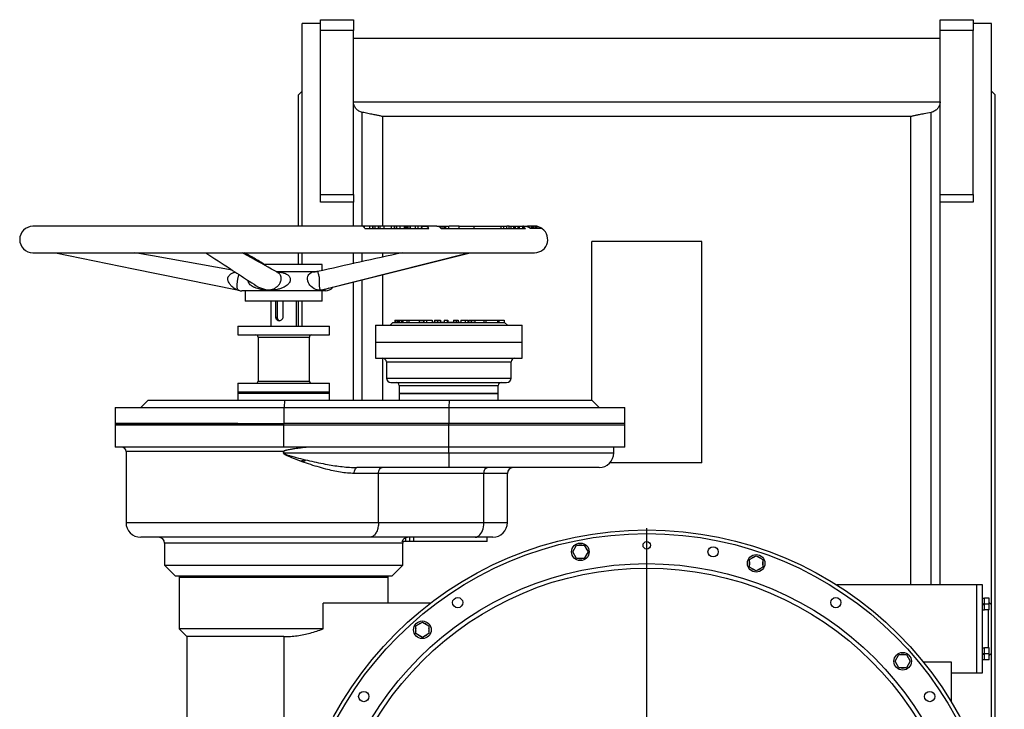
# Model space of a CAD drawing. Extents: x 2274 to 8685, y 2007 to 6523.
# Tile 12 of 12: x 7342 to 8685, y 5582 to 6523. Entities that reach past the tile are written whole.
import ezdxf

# ---------------------------------------------------------------- set-up
doc = ezdxf.new("R2010")
doc.units = 0
doc.header["$LTSCALE"] = 20
doc.layers.get('0').update_dxf_attribs({"linetype": 'CONTINUOUS'})
doc.layers.add('0_18', color=7, linetype='CONTINUOUS')

# ---------------------------------------------------------------- blocks, each defined once
blk = doc.blocks.new('SW_CENTERMARKSYMBOL_1')
at = {"layer": '0_18', "color": 0}
for p, q in [((0, 5), (0, 487.5)), ((-5, 0), (-487.5, 0)), ((0, 0), (-2.5, 0)), ((0, 0), (0, 2.5)), ((0, 0), (0, -2.5)), ((0, 0), (2.5, 0)), ((5, 0), (487.5, 0)), ((0, -5), (0, -487.5))]:
    blk.add_line(p, q, dxfattribs=at)

msp = doc.modelspace()

# ---------------------------------------------------------------- linework, layer by layer
at = {"color": 7, "linetype": 'CONTINUOUS'}
for p, q in [((7752.1, 6517.8), (7727.1, 6517.8)), ((7727.1, 6241.1), (7727.1, 6517.8)), ((7752.1, 6522.8), (7797.1, 6522.8)), ((7752.1, 6508), (7752.1, 6522.8)), ((7797.1, 6522.8), (7797.1, 6508)), ((8597.1, 6522.8), (8642.1, 6522.8)), ((8597.1, 6508), (8597.1, 6522.8)), ((8642.1, 6522.8), (8642.1, 6508)), ((8667.1, 6517.8), (8642.1, 6517.8)), ((8667.1, 5725.1), (8667.1, 6517.8)), ((7797.1, 6508), (7752.1, 6508)), ((7752.1, 6284.5), (7752.1, 6508)), ((7797.1, 6284.5), (7797.1, 6508)), ((7797.1, 6497.8), (8597.1, 6497.8)), ((8642.1, 6508), (8597.1, 6508)), ((8597.1, 6284.5), (8597.1, 6508)), ((8642.1, 6284.5), (8642.1, 6508)), ((7727.1, 6425.3), (7722.1, 6420.3)), ((7722.1, 6241.1), (7722.1, 6420.3)), ((8672.1, 6420.3), (8667.1, 6425.3)), ((8672.1, 5440.1), (8672.1, 6420.3)), ((7797.1, 6410.7), (8597.1, 6410.7)), ((7837.1, 6241.1), (7837.1, 6390.7)), ((8557.1, 6390.7), (7837.1, 6390.7)), ((8557.1, 5752.1), (8557.1, 6390.7)), ((7752.1, 6284.5), (7797.1, 6284.5)), ((7752.1, 6273.9), (7752.1, 6284.5)), ((7797.1, 6284.5), (7797.1, 6273.9)), ((8597.1, 6284.5), (8642.1, 6284.5)), ((8597.1, 6273.9), (8597.1, 6284.5)), ((8642.1, 6284.5), (8642.1, 6273.9)), ((7797.1, 6273.9), (7752.1, 6273.9)), ((7797.1, 6241.1), (7797.1, 6273.9)), ((8642.1, 6273.9), (8597.1, 6273.9)), ((8597.1, 5752.1), (8597.1, 6273.9)), ((7809.5, 6241.1), (7360.1, 6241.1)), ((7809.9, 6241.1), (7809.5, 6241.1)), ((7809.5, 6241.1), (7809.5, 6241.1)), ((7809.9, 6241.1), (7809.9, 6241)), ((7811.4, 6241.1), (7809.9, 6241.1)), ((7811.4, 6241.1), (7811.4, 6240)), ((7811.8, 6241.1), (7811.4, 6241.1)), ((7811.8, 6241.1), (7811.8, 6239.4)), ((7819.3, 6241.1), (7811.8, 6241.1)), ((7812.6, 6238.1), (7900.2, 6238.1)), ((7823.1, 6241.1), (7819.3, 6241.1)), ((7819.3, 6241.1), (7819.3, 6238.1)), ((7823.4, 6241.1), (7823.4, 6238.1)), ((7823.6, 6238.1), (7823.6, 6241.1)), ((7827, 6238.1), (7827, 6241.1)), ((7831.2, 6238.1), (7831.2, 6241.1)), ((7833.4, 6238.1), (7833.4, 6241.1)), ((7838.2, 6241.1), (7833.8, 6241.1)), ((7838.5, 6241.1), (7838.5, 6238.1)), ((7839.2, 6238.1), (7839.2, 6241.1)), ((7849.1, 6238.1), (7849.1, 6241.1)), ((7853.2, 6238.1), (7853.2, 6241.1)), ((7855.7, 6241.1), (7853.6, 6241.1)), ((7855.7, 6238.1), (7855.7, 6241.1)), ((7856.3, 6241.1), (7855.7, 6241.1)), ((7856.3, 6238.1), (7856.3, 6241.1)), ((7861, 6241.1), (7856.3, 6241.1)), ((7861, 6238.1), (7861, 6241.1)), ((7866.9, 6241.1), (7861, 6241.1)), ((7868.1, 6241.1), (7866.9, 6241.1)), ((7866.9, 6238.1), (7866.9, 6241.1)), ((7870.2, 6241.1), (7868.1, 6241.1)), ((7868.1, 6238.1), (7868.1, 6241.1)), ((7870.2, 6238.1), (7870.2, 6241.1)), ((7871.6, 6241.1), (7870.2, 6241.1)), ((7871.6, 6238.1), (7871.6, 6241.1)), ((7874.5, 6238.1), (7874.5, 6241.1)), ((7874.9, 6238.1), (7874.9, 6241.1)), ((7881.6, 6238.1), (7881.6, 6241.1)), ((7885.3, 6238.1), (7885.3, 6241.1)), ((7894.6, 6241.1), (7885.7, 6241.1)), ((7910.8, 6241.1), (7894.6, 6241.1)), ((7911.1, 6241.1), (7911.1, 6241.1)), ((7911.1, 6241.1), (7913.1, 6241.1)), ((7913.1, 6240.7), (7913.1, 6241.1)), ((7913.1, 6241.1), (7913.3, 6241.1)), ((7913.3, 6240.6), (7913.3, 6241.1)), ((7913.3, 6241.1), (7914.6, 6241.1)), ((7914.6, 6240), (7914.6, 6241.1)), ((7914.6, 6241.1), (7916.7, 6241.1)), ((7916.7, 6238.3), (7916.7, 6241.1)), ((7916.7, 6241.1), (7916.8, 6241.1)), ((7916.8, 6238.2), (7916.8, 6241.1)), ((7916.8, 6241.1), (7919.7, 6241.1)), ((7916.9, 6238.1), (8032, 6238.1)), ((7919.7, 6238.1), (7919.7, 6241.1)), ((7919.7, 6241.1), (7921.9, 6241.1)), ((7921.9, 6238.1), (7921.9, 6241.1)), ((7921.9, 6241.1), (7922.6, 6241.1)), ((7922.8, 6241.1), (7922.8, 6238.1)), ((7927.3, 6238.1), (7927.3, 6241.1)), ((7941.2, 6241.1), (7927.7, 6241.1)), ((7941.2, 6241.1), (7962, 6241.1)), ((7941.2, 6238.1), (7941.2, 6241.1)), ((7962, 6238.1), (7962, 6241.1)), ((7962, 6241.1), (7998.8, 6241.1)), ((7998.8, 6238.1), (7998.8, 6241.1)), ((7998.8, 6241.1), (8002.3, 6241.1)), ((8002.3, 6238.1), (8002.3, 6241.1)), ((8002.3, 6241.1), (8006.5, 6241.1)), ((8009.5, 6241.1), (8006.5, 6241.1)), ((8006.5, 6238.1), (8006.5, 6241.1)), ((8009.7, 6238.1), (8009.7, 6241.1)), ((8012.3, 6238.1), (8012.3, 6241.1)), ((8012.3, 6241.1), (8015.9, 6241.1)), ((8015.9, 6238.1), (8015.9, 6241.1)), ((8015.9, 6241.1), (8017.9, 6241.1)), ((8017.9, 6238.1), (8017.9, 6241.1)), ((8017.9, 6241.1), (8018.2, 6241.1)), ((8018.2, 6238.1), (8018.2, 6241.1)), ((8018.2, 6241.1), (8021.9, 6241.1)), ((8021.9, 6238.1), (8021.9, 6241.1)), ((8021.9, 6241.1), (8023.8, 6241.1)), ((8023.8, 6238.1), (8023.8, 6241.1)), ((8023.8, 6241.1), (8028.3, 6241.1)), ((8029.1, 6241.1), (8028.3, 6241.1)), ((8028.3, 6238.1), (8028.3, 6241.1)), ((8029.1, 6241.1), (8034.6, 6241.1)), ((8034.6, 6240.1), (8034.6, 6241.1)), ((8035.7, 6241.1), (8034.6, 6241.1)), ((8035.7, 6239.7), (8035.7, 6241.1)), ((8036.9, 6241.1), (8035.7, 6241.1)), ((8036.9, 6239.1), (8036.9, 6241.1)), ((8040, 6241.1), (8036.9, 6241.1)), ((8054, 6238.1), (8038.6, 6238.1)), ((8040, 6238.1), (8040, 6241.1)), ((8041.3, 6241.1), (8040, 6241.1)), ((8041.3, 6238.1), (8041.3, 6241.1)), ((8042.8, 6241.1), (8041.3, 6241.1)), ((8042.8, 6238.1), (8042.8, 6241.1)), ((8045, 6238.1), (8045, 6241.1)), ((8045.6, 6238.1), (8045.6, 6241.1)), ((8046, 6241.1), (8045.6, 6241.1)), ((8046, 6238.1), (8046, 6241.1)), ((8047.9, 6238.1), (8047.9, 6241.1)), ((8047.9, 6238.1), (8047.9, 6241.1)), ((8122.1, 6004.1), (8122.1, 6220.3)), ((8272.1, 6220.3), (8122.1, 6220.3)), ((8272.1, 5918.5), (8272.1, 6220.3)), ((7360.1, 6205.1), (8044.1, 6205.1)), ((7722.1, 6189.1), (7722.1, 6205.1)), ((7727.1, 6189.1), (7727.1, 6205.1)), ((7797.1, 6190.1), (7797.1, 6205.1)), ((7837.1, 6198.9), (7837.1, 6205.1)), ((7754.6, 6189.1), (7674.3, 6189.1)), ((7754.6, 6180.9), (7754.6, 6189.1)), ((7745.1, 6179.1), (7692.1, 6179.1)), ((7797.1, 6004.1), (7797.1, 6165)), ((7837.1, 6106.1), (7837.1, 6175.2)), ((7640.8, 6153.8), (7640.8, 6153.8)), ((7668.3, 6153.1), (7645.1, 6153.1)), ((7649.6, 6153.1), (7649.6, 6139.1)), ((7759.1, 6153.1), (7668.3, 6153.1)), ((7754.6, 6139.1), (7754.6, 6153.1)), ((7671, 6139.1), (7649.6, 6139.1)), ((7754.6, 6139.1), (7671, 6139.1)), ((7684.6, 6139.1), (7684.6, 6105.1)), ((7691.5, 6117.1), (7691.5, 6139.1)), ((7693, 6139.1), (7693, 6117.1)), ((7700.8, 6139.1), (7700.8, 6117.1)), ((7719.6, 6105.1), (7719.6, 6139.1)), ((7722.1, 6105.1), (7722.1, 6139.1)), ((7727.1, 6105.1), (7727.1, 6139.1)), ((7691.5, 6117.1), (7693, 6117.1)), ((7851.1, 6110.1), (7847.1, 6106.1)), ((7851.1, 6110.1), (7870.2, 6110.1)), ((7853.7, 6113.1), (7853.7, 6110.1)), ((7853.7, 6113.1), (7854.7, 6113.1)), ((7854.9, 6113.1), (7854.9, 6110.1)), ((7854.9, 6113.1), (7855.1, 6113.1)), ((7855.1, 6113.1), (7855.1, 6110.1)), ((7857.8, 6110.1), (7857.8, 6113.1)), ((7858, 6113.1), (7858, 6110.1)), ((7858, 6113.1), (7859.3, 6113.1)), ((7859.3, 6113.1), (7859.3, 6110.1)), ((7859.3, 6113.1), (7859.7, 6113.1)), ((7859.7, 6113.1), (7859.7, 6110.1)), ((7862.1, 6113.1), (7862.1, 6110.1)), ((7862.1, 6113.1), (7863, 6113.1)), ((7863, 6113.1), (7863, 6110.1)), ((7863, 6113.1), (7864.5, 6113.1)), ((7864.5, 6113.1), (7864.5, 6110.1)), ((7864.5, 6113.1), (7870.2, 6113.1)), ((7870.2, 6113.1), (7870.2, 6110.1)), ((7870.2, 6113.1), (7872.9, 6113.1)), ((7870.2, 6110.1), (7872.9, 6110.1)), ((7872.9, 6113.1), (7872.9, 6110.1)), ((7872.9, 6113.1), (7886.8, 6113.1)), ((7872.9, 6110.1), (7893.1, 6110.1)), ((7886.8, 6113.1), (7886.8, 6110.1)), ((7886.8, 6113.1), (7892.6, 6113.1)), ((7886.8, 6110.6), (7893.1, 6110.6)), ((7892.6, 6113.1), (7892.6, 6110.6)), ((7892.6, 6113.1), (7893.1, 6113.1)), ((7893.1, 6113.1), (7893.1, 6110.1)), ((7893.1, 6113.1), (7896.7, 6113.1)), ((7893.1, 6110.1), (7896.7, 6110.1)), ((7896.7, 6113.1), (7896.7, 6110.1)), ((7896.7, 6113.1), (7904.7, 6113.1)), ((7896.7, 6110.1), (7920.8, 6110.1)), ((7904.7, 6113.1), (7904.7, 6110.1)), ((7904.7, 6110.6), (7920.8, 6110.6)), ((7907.5, 6113.1), (7907.5, 6110.6)), ((7907.5, 6113.1), (7911.9, 6113.1)), ((7911.9, 6113.1), (7911.9, 6110.6)), ((7911.9, 6113.1), (7915.8, 6113.1)), ((7915.8, 6113.1), (7915.8, 6110.6)), ((7920.8, 6113.1), (7920.8, 6110.1)), ((7920.8, 6113.1), (7924.8, 6113.1)), ((7920.8, 6110.1), (7924.8, 6110.1)), ((7924.8, 6113.1), (7924.8, 6110.1)), ((7924.8, 6113.1), (7925.9, 6113.1)), ((7924.8, 6110.1), (7949.4, 6110.1)), ((7925.9, 6113.1), (7925.9, 6110.1)), ((7925.9, 6110.6), (7943.4, 6110.6)), ((7933.5, 6113.1), (7933.5, 6110.6)), ((7933.5, 6113.1), (7937.4, 6113.1)), ((7937.4, 6113.1), (7937.4, 6110.6)), ((7937.4, 6113.1), (7940.2, 6113.1)), ((7940.2, 6113.1), (7940.2, 6110.6)), ((7943.4, 6113.1), (7943.4, 6110.1)), ((7943.4, 6113.1), (7949.4, 6113.1)), ((7949.4, 6113.1), (7949.4, 6110.1)), ((7949.4, 6113.1), (7953.2, 6113.1)), ((7949.4, 6110.1), (7953.2, 6110.1)), ((7953.2, 6113.1), (7953.2, 6110.1)), ((7953.2, 6110.6), (7962.6, 6110.6)), ((7953.2, 6110.1), (7974.9, 6110.1)), ((7954.1, 6113.1), (7954.1, 6110.6)), ((7954.1, 6113.1), (7957.6, 6113.1)), ((7957.6, 6113.1), (7957.6, 6110.6)), ((7957.6, 6113.1), (7962.6, 6113.1)), ((7962.6, 6113.1), (7962.6, 6110.1)), ((7962.6, 6113.1), (7974.9, 6113.1)), ((7974.9, 6113.1), (7974.9, 6110.1)), ((7974.9, 6113.1), (7977.9, 6113.1)), ((7974.9, 6110.1), (7977.9, 6110.1)), ((7977.9, 6113.1), (7977.9, 6110.1)), ((7977.9, 6113.1), (7993.5, 6113.1)), ((7977.9, 6110.1), (7993.5, 6110.1)), ((7993.5, 6113.1), (7993.5, 6110.1)), ((7993.5, 6113.1), (7995.3, 6113.1)), ((7993.5, 6110.1), (7995.3, 6110.1)), ((7995.3, 6113.1), (7995.3, 6110.1)), ((7995.3, 6113.1), (8002.5, 6113.1)), ((7995.3, 6110.1), (8002.5, 6110.1)), ((8002.5, 6113.1), (8002.5, 6110.1)), ((8002.5, 6113.1), (8002.9, 6113.1)), ((8002.5, 6110.1), (8002.9, 6110.1)), ((8002.9, 6113.1), (8002.9, 6110.1)), ((8002.9, 6110.1), (8003.1, 6110.1)), ((8007.1, 6106.1), (8003.1, 6110.1)), ((7639.6, 6105.1), (7639.6, 6093.1)), ((7639.6, 6105.1), (7764.6, 6105.1)), ((7764.6, 6093.1), (7764.6, 6105.1)), ((7827.1, 6106.1), (7827.1, 6083.1)), ((7827.1, 6106.1), (8027.1, 6106.1)), ((8027.1, 6083.1), (8027.1, 6106.1)), ((7639.6, 6093.1), (7764.6, 6093.1)), ((7667.1, 6090.1), (7667.1, 6030.1)), ((7737.1, 6030.1), (7737.1, 6090.1)), ((7827.1, 6083.1), (7827.1, 6061.1)), ((7827.1, 6083.1), (8027.1, 6083.1)), ((8027.1, 6061.1), (8027.1, 6083.1)), ((7827.1, 6061.1), (8027.1, 6061.1)), ((7837.1, 6004.1), (7837.1, 6061.1)), ((7842.1, 6056.1), (7842.1, 6034.1)), ((8012.1, 6034.1), (8012.1, 6056.1)), ((7848.1, 6028.1), (8006.1, 6028.1)), ((7639.6, 6027.1), (7639.6, 6015.1)), ((7639.6, 6027.1), (7764.6, 6027.1)), ((7639.6, 6015.1), (7639.6, 6013.1)), ((7639.6, 6015.1), (7764.6, 6015.1)), ((7761, 6015.1), (7639.6, 6015.1)), ((7764.6, 6015.1), (7761, 6015.1)), ((7764.6, 6015.1), (7764.6, 6027.1)), ((7764.6, 6013.1), (7764.6, 6015.1)), ((7859.6, 6024.1), (7859.6, 6013.1)), ((7994.6, 6013.1), (7994.6, 6024.1)), ((7517.1, 6004.1), (7507.1, 5994.1)), ((7517.1, 6004.1), (7703.1, 6004.1)), ((7639.6, 6013.1), (7639.6, 6004.1)), ((7761, 6013.1), (7639.6, 6013.1)), ((7702.1, 6013.1), (7639.6, 6013.1)), ((7764.6, 6013.1), (7702.1, 6013.1)), ((7703.1, 6004.1), (7702.9, 5994.1)), ((7703.1, 6004.1), (7928.1, 6004.1)), ((7764.6, 6013.1), (7761, 6013.1)), ((7764.6, 6004.1), (7764.6, 6013.1)), ((7859.6, 6013.1), (7859.6, 6004.1)), ((7859.6, 6013.1), (7994.6, 6013.1)), ((7927.1, 6013.1), (7859.6, 6013.1)), ((7994.6, 6013.1), (7927.1, 6013.1)), ((7927.9, 5994.1), (7928.1, 6004.1)), ((7928.1, 6004.1), (8122.1, 6004.1)), ((7994.6, 6004.1), (7994.6, 6013.1)), ((8132.1, 5994.1), (8122.1, 6004.1)), ((7472.1, 5994.1), (7472.1, 5972.1)), ((7472.1, 5994.1), (7702.1, 5994.1)), ((7702.1, 5994.1), (7702.1, 5972.1)), ((7702.1, 5994.1), (7927.1, 5994.1)), ((7927.1, 5994.1), (7927.1, 5972.1)), ((7927.1, 5994.1), (8167.1, 5994.1)), ((8167.1, 5972.1), (8167.1, 5994.1)), ((7472.1, 5972.1), (7472.1, 5970.1)), ((7639.6, 5972.1), (7472.1, 5972.1)), ((7472.1, 5972.1), (7702.1, 5972.1)), ((7472.1, 5970.1), (7472.1, 5940.1)), ((7702.1, 5970.1), (7472.1, 5970.1)), ((7702.1, 5970.1), (7702.1, 5972.1)), ((7927.1, 5972.1), (7702.1, 5972.1)), ((7927.1, 5970.1), (7702.1, 5970.1)), ((7702.1, 5940.1), (7702.1, 5970.1)), ((7927.1, 5970.1), (7927.1, 5972.1)), ((8167.1, 5972.1), (7927.1, 5972.1)), ((8167.1, 5970.1), (7927.1, 5970.1)), ((7927.1, 5940.1), (7927.1, 5970.1)), ((8167.1, 5970.1), (8167.1, 5972.1)), ((8167.1, 5940.1), (8167.1, 5970.1)), ((7702.1, 5940.1), (7472.1, 5940.1)), ((7487.1, 5934.1), (7487.1, 5837.1)), ((7927.1, 5940.1), (7702.1, 5940.1)), ((7702.1, 5932.8), (7702.1, 5934.1)), ((8167.1, 5940.1), (7927.1, 5940.1)), ((7927.1, 5932.1), (7927.1, 5940.1)), ((8152.1, 5932.1), (8152.1, 5940.1)), ((7702.3, 5932.1), (7927.1, 5932.1)), ((7724, 5921.1), (7726.9, 5921.1)), ((7729.2, 5921.1), (7726.9, 5921.1)), ((7729.2, 5921.1), (7730.9, 5921.1)), ((7731.9, 5921.1), (7730.9, 5921.1)), ((7927.6, 5912.1), (7801.9, 5912.1)), ((8132.1, 5912.1), (7927.6, 5912.1)), ((8272.1, 5918.5), (8146.8, 5918.5)), ((7831.4, 5904.1), (7798.4, 5904.1)), ((7831.4, 5837.1), (7831.4, 5904.1)), ((7975.1, 5904.1), (7831.4, 5904.1)), ((7975.1, 5837.1), (7975.1, 5904.1)), ((8007.1, 5837.1), (8007.1, 5904.1)), ((7831.4, 5837.1), (7975.1, 5837.1)), ((7819.4, 5817.1), (7507.1, 5817.1)), ((7963.1, 5817.1), (7819.4, 5817.1)), ((7868.8, 5811.1), (7868.8, 5816.6)), ((7874.2, 5811.1), (7874.2, 5817.1)), ((7879.7, 5811.1), (7879.7, 5817.1)), ((7987.1, 5817.1), (7963.1, 5817.1)), ((7979.6, 5811.1), (7979.6, 5817.1)), ((7539.6, 5809.1), (7539.6, 5779.1)), ((7868.8, 5811.1), (7863.3, 5811.1)), ((7864.6, 5779.1), (7864.6, 5809.1)), ((7874.2, 5811.1), (7868.8, 5811.1)), ((7879.7, 5811.1), (7874.2, 5811.1)), ((7979.6, 5811.1), (7879.7, 5811.1)), ((8096.2, 5797.2), (8101.4, 5806.2)), ((8101.4, 5806.2), (8111.8, 5806.2)), ((8111.8, 5806.2), (8117, 5797.2)), ((8101.4, 5788.2), (8096.2, 5797.2)), ((8111.8, 5788.2), (8101.4, 5788.2)), ((8117, 5797.2), (8111.8, 5788.2)), ((8337.3, 5786.7), (8346.3, 5791.9)), ((8337.3, 5776.3), (8337.3, 5786.7)), ((8346.3, 5791.9), (8355.3, 5786.7)), ((8355.3, 5786.7), (8355.3, 5776.3)), ((7539.6, 5779.1), (7554.6, 5764.1)), ((7539.6, 5779.1), (7702.1, 5779.1)), ((7702.1, 5779.1), (7864.6, 5779.1)), ((7849.6, 5764.1), (7864.6, 5779.1)), ((8346.3, 5771.1), (8337.3, 5776.3)), ((8355.3, 5776.3), (8346.3, 5771.1)), ((7702.1, 5764.1), (7554.6, 5764.1)), ((7559.6, 5764.1), (7559.6, 5762.1)), ((7559.6, 5762.1), (7559.6, 5692.1)), ((7782.9, 5762.1), (7559.6, 5762.1)), ((7844.6, 5762.1), (7559.6, 5762.1)), ((7849.6, 5764.1), (7702.1, 5764.1)), ((7844.6, 5762.1), (7782.9, 5762.1)), ((7844.6, 5762.1), (7844.6, 5764.1)), ((7844.6, 5727.1), (7844.6, 5762.1)), ((8647.1, 5752.1), (8456.2, 5752.1)), ((8655.1, 5752.1), (8647.1, 5752.1)), ((8647.1, 5632.1), (8647.1, 5752.1)), ((8655.1, 5632.1), (8655.1, 5752.1)), ((8657.7, 5733.7), (8655.1, 5733.7)), ((8664.1, 5734), (8657.7, 5734)), ((8657.7, 5726), (8657.7, 5734)), ((8664.1, 5726), (8664.1, 5734)), ((7755.8, 5692.1), (7755.8, 5727.1)), ((7902.2, 5727.1), (7755.8, 5727.1)), ((8664.1, 5726), (8657.7, 5726)), ((8657.7, 5718), (8657.7, 5726)), ((8667.1, 5725.1), (8664.1, 5728.1)), ((8664.1, 5718), (8664.1, 5726)), ((8667.1, 5659.1), (8667.1, 5725.1)), ((8655.1, 5718.3), (8657.7, 5718.3)), ((8664.1, 5718), (8657.7, 5718)), ((8663.1, 5666.1), (8663.1, 5718)), ((7882.2, 5696.1), (7891.2, 5701.3)), ((7882.2, 5685.7), (7882.2, 5696.1)), ((7891.2, 5701.3), (7900.2, 5696.1)), ((7900.2, 5696.1), (7900.2, 5685.7)), ((7559.6, 5692.1), (7570.1, 5681.6)), ((7755.8, 5692.1), (7559.6, 5692.1)), ((7570.1, 5681.6), (7570.1, 5002.6)), ((7702.1, 5681.6), (7570.1, 5681.6)), ((7702.1, 5681.6), (7702.1, 5002.6)), ((7891.2, 5680.5), (7882.2, 5685.7)), ((7900.2, 5685.7), (7891.2, 5680.5)), ((8657.7, 5665.8), (8655.1, 5665.8)), ((8664.1, 5666.1), (8657.7, 5666.1)), ((8657.7, 5658.1), (8657.7, 5666.1)), ((8664.1, 5658.1), (8664.1, 5666.1)), ((8535.6, 5648), (8540.8, 5657)), ((8540.8, 5657), (8551.2, 5657)), ((8551.2, 5657), (8556.4, 5648)), ((8664.1, 5658.1), (8657.7, 5658.1)), ((8657.7, 5650.1), (8657.7, 5658.1)), ((8664.1, 5656.1), (8667.1, 5659.1)), ((8664.1, 5650.1), (8664.1, 5658.1)), ((8667.1, 5461.8), (8667.1, 5659.1)), ((8540.8, 5639), (8535.6, 5648)), ((8551.2, 5639), (8540.8, 5639)), ((8556.4, 5648), (8551.2, 5639)), ((8574, 5647.4), (8612.1, 5647.4)), ((8612.1, 5647.4), (8612.1, 5593.1)), ((8655.1, 5650.4), (8657.7, 5650.4)), ((8664.1, 5650.1), (8657.7, 5650.1)), ((8612.1, 5632.1), (8647.1, 5632.1)), ((8647.1, 5632.1), (8655.1, 5632.1))]:
    msp.add_line(p, q, dxfattribs=at)
at = {"color": 8, "linetype": 'CONTINUOUS'}
for p, q in [((7809.3, 6241.1), (7809.3, 6396.5)), ((8585, 5752.1), (8585, 6396.5)), ((7809.3, 6193), (7809.3, 6205.1)), ((7809.3, 6004.1), (7809.3, 6168)), ((7667.1, 6090.1), (7737.1, 6090.1)), ((7842.1, 6056.1), (8012.1, 6056.1)), ((7667.1, 6030.1), (7737.1, 6030.1)), ((7842.1, 6034.1), (8012.1, 6034.1)), ((7859.6, 6024.1), (7994.6, 6024.1)), ((7702.1, 5934.1), (7487.1, 5934.1)), ((7927.1, 5932.1), (8152.1, 5932.1)), ((8007.1, 5904.1), (7975.1, 5904.1)), ((7487.1, 5837.1), (7831.4, 5837.1)), ((7975.1, 5837.1), (8007.1, 5837.1)), ((7863.6, 5809.1), (7539.6, 5809.1)), ((7864.6, 5809.1), (7863.6, 5809.1))]:
    msp.add_line(p, q, dxfattribs=at)
at = {"color": 7, "linetype": 'CONTINUOUS', "flags": 128}
for points in [[(8028.3, 6240.1), (8029.9, 6239.4), (8032, 6238.1)], [(7391.1, 6205.1), (7497.5, 6183.3), (7638.8, 6154.4)], [(7631.9, 6181.4), (7523.1, 6200.8), (7498.9, 6205.1)], [(7757.9, 6155.2), (7849.4, 6178.5), (7954.1, 6205.1)], [(7769, 6157.9), (7850.7, 6178.4), (7956.5, 6205.1)], [(7798.4, 5904.1), (7798.4, 5905.6), (7798.6, 5907.1), (7799, 5908.5), (7799.4, 5909.7), (7799.9, 5910.7), (7800.6, 5911.5), (7801.2, 5911.9), (7801.9, 5912.1)], [(7831.4, 5904.1), (7831.5, 5905.6), (7831.7, 5907.1), (7832.2, 5908.5), (7832.8, 5909.7), (7833.5, 5910.7), (7834.3, 5911.5), (7835.2, 5911.9), (7836.2, 5912.1)], [(7975.1, 5904.1), (7975.2, 5905.6), (7975.5, 5907.1), (7975.9, 5908.5), (7976.5, 5909.7), (7977.3, 5910.7), (7978.1, 5911.5), (7979, 5911.9), (7979.9, 5912.1)], [(7963.1, 5817.1), (7964.8, 5817.3), (7966.5, 5817.9), (7968.1, 5818.9), (7969.6, 5820.3), (7971, 5822), (7972.2, 5824), (7973.2, 5826.3), (7974, 5828.8), (7974.6, 5831.5), (7975, 5834.2), (7975.1, 5837.1)], [(8655.1, 5726), (8656, 5726.3), (8656.9, 5726.6), (8657.7, 5727)], [(8657.7, 5725.6), (8656.9, 5725.3), (8656, 5724.9), (8655.1, 5724.6)], [(8655.1, 5658.1), (8656, 5658.4), (8656.9, 5658.8), (8657.7, 5659.1)], [(8657.7, 5657.7), (8656.9, 5657.4), (8656, 5657.1), (8655.1, 5656.7)]]:
    msp.add_lwpolyline(points, dxfattribs=at)
at = {"color": 8, "linetype": 'CONTINUOUS', "flags": 128}
msp.add_lwpolyline([(7763.8, 6156.7), (7762.8, 6156.2), (7758.6, 6154.8), (7754.1, 6154), (7751.7, 6153.8), (7749.6, 6153.9), (7746, 6154.9), (7743.8, 6155.9), (7741.2, 6157.6), (7739.5, 6159), (7737.9, 6160.9), (7737, 6162.2), (7736.1, 6163.8), (7735.2, 6166.2), (7735, 6166.9), (7734.7, 6169.2), (7734.7, 6170.4), (7735.1, 6172.9), (7735.5, 6174), (7736.3, 6175.4), (7737.3, 6176.5), (7739.5, 6178), (7741.9, 6178.8), (7745.1, 6179.1), (7745.1, 6179.1)], dxfattribs=at)
at = {"color": 7, "linetype": 'CONTINUOUS'}
for centre, radius in [((8197.1, 5342.1), 485), ((8197.1, 5342.1), 480), ((8106.6, 5797.2), 12), ((8197.1, 5806.1), 5.1), ((8287.6, 5797.2), 7), ((8346.3, 5781.5), 12), ((8197.1, 5342.1), 439), ((8197.1, 5342.1), 433), ((7939.3, 5727.9), 7), ((8454.9, 5727.9), 7), ((7891.2, 5690.9), 12), ((8546, 5648), 12), ((7811.3, 5599.9), 7), ((8582.9, 5599.9), 7)]:
    msp.add_circle(centre, radius, dxfattribs=at)
for centre, radius, start, end in [((7360.1, 6223.1), 18, 90, 270), ((7808.5, 6237), 4.25, 15.5001, 76.7921), ((7894.6, 6234.2), 6.83, 34.8689, 145.1311), ((7910.5, 6232.7), 8.35, 39.797, 87.6175), ((8029.1, 6224.4), 16.7, 55.098, 89.8963), ((8044.1, 6223.1), 18, 270, 63.9796), ((8044.1, 6223.1), 18, 56.4377, 77.6267), ((7645.1, 6166.1), 13, 250.4058, 270), ((7759.1, 6166.1), 13, 270, 321.3044), ((7697.9, 6116.9), 4.89, 178.37, 259.6035), ((7664.1, 6090.1), 3, 0, 90), ((7740.1, 6090.1), 3, 90, 180), ((7837.1, 6056.1), 5, 0, 90), ((8017.1, 6056.1), 5, 90, 180), ((7664.1, 6030.1), 3, 270, 0), ((7740.1, 6030.1), 3, 180, 270), ((7848.1, 6034.1), 6, 180, 270), ((7855.6, 6024.1), 4, 0, 90), ((7998.6, 6024.1), 4, 90, 180), ((8006.1, 6034.1), 6, 270, 0), ((7481.1, 5934.1), 6, 0, 90), ((8132.1, 5932.1), 20, 270, 0), ((8015.1, 5904.1), 8, 90, 180), ((7507.1, 5837.1), 20, 180, 270), ((7987.1, 5837.1), 20, 270, 0), ((7531.6, 5809.1), 8, 0, 90), ((7872.6, 5809.1), 8, 165.5225, 180), ((8106.6, 5797.2), 9.2, 138.0313, 161.9687), ((8106.6, 5797.2), 9.2, 78.0313, 101.9687), ((8106.6, 5797.2), 9.2, 18.0313, 41.9687), ((8106.6, 5797.2), 9.2, 198.0313, 221.9687), ((8106.6, 5797.2), 9.2, 258.0313, 281.9687), ((8106.6, 5797.2), 9.2, 318.0313, 341.9687), ((8346.3, 5781.5), 9.2, 108.0313, 131.9687), ((8346.3, 5781.5), 9.2, 48.0313, 71.9687), ((8346.3, 5781.5), 9.2, 168.0313, 191.9687), ((8346.3, 5781.5), 9.2, 228.0313, 251.9687), ((8346.3, 5781.5), 9.2, 288.0313, 311.9687), ((8346.3, 5781.5), 9.2, 348.0313, 11.9687), ((7891.2, 5690.9), 9.2, 168.0313, 191.9687), ((7891.2, 5690.9), 9.2, 108.0313, 131.9687), ((7891.2, 5690.9), 9.2, 48.0313, 71.9687), ((7891.2, 5690.9), 9.2, 348.0313, 11.9687), ((7891.2, 5690.9), 9.2, 228.0313, 251.9687), ((7891.2, 5690.9), 9.2, 288.0313, 311.9687), ((8546, 5648), 9.2, 138.0313, 161.9687), ((8546, 5648), 9.2, 78.0313, 101.9687), ((8546, 5648), 9.2, 18.0313, 41.9687), ((8546, 5648), 9.2, 198.0313, 221.9687), ((8546, 5648), 9.2, 258.0313, 281.9687), ((8546, 5648), 9.2, 318.0313, 341.9687)]:
    msp.add_arc(centre, radius, start, end, dxfattribs=at)
for points, knots in [([(7809.3, 6396.5), (7808.5, 6396.7), (7806.9, 6397.1), (7804.7, 6398.2), (7802.7, 6399.5), (7800.9, 6401.2), (7799.3, 6403.3), (7798.1, 6405.7), (7797.4, 6408.2), (7797.2, 6409.9), (7797.1, 6410.7)], [0, 0, 0, 0, 0.119615, 0.24358, 0.362872, 0.484647, 0.624133, 0.768809, 0.882263, 1, 1, 1, 1]), ([(8597.1, 6410.7), (8597, 6409.9), (8596.9, 6408.5), (8596.3, 6406.3), (8595.5, 6404.3), (8594.3, 6402.5), (8592.9, 6400.8), (8591.1, 6399.2), (8588.9, 6397.8), (8586.8, 6396.9), (8585.4, 6396.6), (8585, 6396.5)], [0, 0, 0, 0, 0.104228, 0.211936, 0.316072, 0.422721, 0.53799, 0.655636, 0.792261, 0.933314, 1, 1, 1, 1]), ([(7837.1, 6390.7), (7837.1, 6390.7), (7837, 6390.8), (7835.8, 6391.1), (7833.2, 6391.6), (7829.2, 6392.5), (7823.5, 6393.6), (7816.9, 6395), (7811.8, 6396), (7809.3, 6396.5)], [0, 0, 0, 0, 0.041983, 0.096702, 0.195502, 0.356578, 0.518442, 0.759142, 1, 1, 1, 1]), ([(8585, 6396.5), (8581.7, 6395.8), (8576.1, 6394.7), (8569.1, 6393.3), (8564.7, 6392.4), (8561.8, 6391.8), (8559.8, 6391.4), (8558.2, 6391), (8557.3, 6390.8), (8557.2, 6390.7), (8557.1, 6390.7)], [0, 0, 0, 0, 0.31421, 0.530737, 0.681355, 0.760273, 0.839015, 0.902692, 0.967081, 1, 1, 1, 1]), ([(7827, 6241.1), (7826.9, 6241.1), (7826.3, 6241.1), (7825.3, 6241.1), (7824.2, 6241.1), (7823.8, 6241.1), (7823.6, 6241.1)], [0, 0, 0, 0, 0.071678, 0.43325, 0.71692, 1, 1, 1, 1]), ([(7831.2, 6241.1), (7830.8, 6241.1), (7830, 6241.1), (7828.4, 6241.1), (7827.5, 6241.1), (7827, 6241.1)], [0, 0, 0, 0, 0.2798, 0.559526, 1, 1, 1, 1]), ([(7833.3, 6241.1), (7833.3, 6241.1), (7833.4, 6241.1), (7833, 6241.1), (7832.2, 6241.1), (7831.5, 6241.1), (7831.2, 6241.1)], [0, 0, 0, 0, 0.055463, 0.42163, 0.710727, 1, 1, 1, 1]), ([(7839.2, 6241.1), (7838.9, 6241.1), (7838.4, 6241.1), (7838.5, 6241.1), (7838.6, 6241.1)], [0, 0, 0, 0, 0.783066, 1, 1, 1, 1]), ([(7849.1, 6241.1), (7848.5, 6241.1), (7847.1, 6241.1), (7844.9, 6241.1), (7842.7, 6241.1), (7840.5, 6241.1), (7839.7, 6241.1), (7839.2, 6241.1)], [0, 0, 0, 0, 0.186927, 0.373624, 0.560455, 0.780124, 1, 1, 1, 1]), ([(7853.2, 6241.1), (7853.2, 6241.1), (7853.2, 6241.1), (7852.6, 6241.1), (7851.3, 6241.1), (7849.9, 6241.1), (7849.1, 6241.1)], [0, 0, 0, 0, 0.114458, 0.378478, 0.689263, 1, 1, 1, 1]), ([(7874.5, 6241.1), (7874.1, 6241.1), (7873.2, 6241.1), (7872.1, 6241.1), (7871.8, 6241.1), (7871.6, 6241.1)], [0, 0, 0, 0, 0.280437, 0.560683, 1, 1, 1, 1]), ([(7881.6, 6241.1), (7881, 6241.1), (7879.9, 6241.1), (7878.1, 6241.1), (7876.4, 6241.1), (7875.4, 6241.1), (7874.9, 6241.1)], [0, 0, 0, 0, 0.280049, 0.559861, 0.779941, 1, 1, 1, 1]), ([(7885.2, 6241.1), (7885.2, 6241.1), (7885.3, 6241.1), (7884.8, 6241.1), (7883.7, 6241.1), (7882.3, 6241.1), (7881.6, 6241.1)], [0, 0, 0, 0, 0.049674, 0.333037, 0.66628, 1, 1, 1, 1]), ([(7922.8, 6241.1), (7922.8, 6241.1), (7922.8, 6241.1), (7923, 6241.1), (7923.4, 6241.1), (7924.1, 6241.1), (7925.4, 6241.1), (7926.4, 6241.1), (7927.3, 6241.1)], [0, 0, 0, 0, 0.036332, 0.156609, 0.276189, 0.396384, 0.517199, 1, 1, 1, 1]), ([(8009.7, 6241.1), (8010.2, 6241.1), (8011.1, 6241.1), (8011.9, 6241.1), (8012.3, 6241.1)], [0, 0, 0, 0, 0.559979, 1, 1, 1, 1]), ([(8045, 6241.1), (8044.8, 6241.1), (8044.4, 6241.1), (8043.6, 6241.1), (8043.1, 6241.1), (8043, 6241.1)], [0, 0, 0, 0, 0.454358, 0.908299, 1, 1, 1, 1]), ([(8045.6, 6241.1), (8045.6, 6241.1), (8045.4, 6241.1), (8045.2, 6241.1), (8045, 6241.1)], [0, 0, 0, 0, 0.560285, 1, 1, 1, 1]), ([(8047.9, 6241.1), (8047.8, 6241.1), (8047.6, 6241.1), (8046.9, 6241.1), (8046.3, 6241.1), (8046.2, 6241.1)], [0, 0, 0, 0, 0.445712, 0.890983, 1, 1, 1, 1]), ([(7595.7, 6205.1), (7607, 6197.7), (7622.2, 6187.8), (7645.1, 6172.8), (7656.8, 6165.1), (7664.5, 6160.1)], [0, 0, 0, 0, 0.49218, 0.662246, 1, 1, 1, 1]), ([(7694.3, 6177.9), (7682.6, 6184.4), (7666.4, 6193.5), (7650.1, 6202.6), (7645.7, 6205.1)], [0, 0, 0, 0, 0.726889, 1, 1, 1, 1]), ([(7676.1, 6189.1), (7671.3, 6191.9), (7662.1, 6197.2), (7653, 6202.5), (7648.6, 6205.1)], [0, 0, 0, 0, 0.524213, 1, 1, 1, 1]), ([(7864.3, 6205.1), (7864.2, 6205.1), (7825.5, 6196.5), (7786.7, 6188), (7748.1, 6179.4)], [0, 0, 0, 0, 0.001677, 1, 1, 1, 1]), ([(7748.1, 6179.4), (7747.6, 6179.3), (7746.8, 6179.2), (7745.8, 6179.1), (7745.3, 6179.1), (7745.2, 6179.1)], [0, 0, 0, 0, 0.408251, 0.865179, 1, 1, 1, 1]), ([(7638.8, 6154.4), (7638.8, 6154.4), (7639.2, 6154.3), (7639.8, 6154.2), (7640.4, 6154), (7640.7, 6153.8), (7640.8, 6153.8)], [0, 0, 0, 0, 0.016553, 0.517882, 0.918514, 1, 1, 1, 1]), ([(7700.8, 6117.1), (7700.8, 6116.5), (7700.7, 6115.4), (7699.8, 6114), (7698.6, 6112.8), (7697, 6112.1), (7695.4, 6112), (7694, 6112.4), (7692.8, 6113.4), (7691.9, 6114.7), (7691.5, 6116), (7691.5, 6116.8), (7691.5, 6117.1)], [0, 0, 0, 0, 0.104351, 0.208596, 0.315558, 0.424465, 0.530508, 0.63351, 0.737673, 0.845483, 0.954105, 1, 1, 1, 1]), ([(7855.1, 6113.1), (7855.4, 6113.1), (7856.1, 6113.1), (7857.2, 6113.1), (7857.7, 6113.1), (7857.9, 6113.1), (7857.8, 6113.1), (7857.8, 6113.1)], [0, 0, 0, 0, 0.425432, 0.851051, 0.922076, 0.992429, 1, 1, 1, 1]), ([(7859.8, 6113.1), (7860, 6113.1), (7860.8, 6113.1), (7861.6, 6113.1), (7862.1, 6113.1)], [0, 0, 0, 0, 0.334087, 1, 1, 1, 1]), ([(7744.6, 5940.1), (7740.6, 5940), (7733.2, 5939.7), (7723.5, 5938.6), (7716.3, 5937.6), (7711.5, 5936.8), (7708.3, 5936.2), (7706.2, 5935.7), (7704.7, 5935.3), (7703.8, 5935.1), (7703.2, 5934.9), (7702.8, 5934.7), (7702.5, 5934.5), (7702.3, 5934.4), (7702.2, 5934.2), (7702.1, 5934.1), (7702.1, 5934.1), (7702.1, 5934.1)], [0, 0, 0, 0, 0.277999, 0.515113, 0.674995, 0.782188, 0.85388, 0.901811, 0.933894, 0.95543, 0.969959, 0.979838, 0.986643, 0.993837, 0.996732, 0.999072, 1, 1, 1, 1]), ([(7798.4, 5904.1), (7795.2, 5904.2), (7789, 5904.4), (7779.3, 5905.7), (7769.4, 5907.6), (7758.9, 5910.1), (7747.8, 5913.3), (7736, 5917), (7724.2, 5921.1), (7714.9, 5924.6), (7708.8, 5927.2), (7706, 5928.5), (7704.2, 5929.5), (7703.1, 5930.3), (7702.4, 5931), (7702, 5931.6), (7701.9, 5932), (7702, 5932.4), (7702.1, 5932.7), (7702.1, 5932.8)], [0, 0, 0, 0, 0.098622, 0.19729, 0.298554, 0.399837, 0.517543, 0.635264, 0.754849, 0.874416, 0.917315, 0.94357, 0.960788, 0.97548, 0.983486, 0.98896, 0.99308, 0.997216, 1, 1, 1, 1]), ([(7702.1, 5932.8), (7702.1, 5932.6), (7702.2, 5932.4), (7702.2, 5932.2), (7702.3, 5932.1), (7702.3, 5932.1)], [0, 0, 0, 0, 0.603324, 0.959244, 1, 1, 1, 1]), ([(7702.3, 5932.1), (7702.3, 5932.1), (7702.3, 5932), (7702.3, 5931.9), (7702.4, 5931.6), (7702.7, 5931.3), (7703.5, 5930.8), (7704.7, 5930.2), (7706.5, 5929.5), (7709.4, 5928.6), (7715.7, 5926.8), (7725.2, 5924.3), (7737.4, 5921.4), (7749.6, 5918.7), (7761.1, 5916.4), (7771.8, 5914.6), (7781.9, 5913.3), (7792, 5912.3), (7798.6, 5912.2), (7801.9, 5912.1)], [0, 0, 0, 0, 0.000282, 0.002679, 0.00335, 0.007815, 0.014992, 0.029015, 0.04597, 0.072224, 0.115521, 0.235597, 0.355682, 0.476771, 0.597853, 0.697789, 0.797716, 0.898873, 1, 1, 1, 1]), ([(7927.1, 5932.1), (7927.1, 5931), (7927.1, 5928.7), (7927.1, 5925.5), (7927.2, 5922.4), (7927.2, 5919.6), (7927.3, 5917.1), (7927.3, 5915.1), (7927.4, 5913.5), (7927.5, 5912.4), (7927.5, 5912.1), (7927.6, 5912.1), (7927.6, 5912.1)], [0, 0, 0, 0, 0.10583, 0.214728, 0.320556, 0.429455, 0.535298, 0.644206, 0.750074, 0.859009, 0.99582, 1, 1, 1, 1]), ([(7831.4, 5837.1), (7831.3, 5836), (7831.3, 5833.7), (7830.7, 5830.5), (7829.9, 5827.4), (7828.8, 5824.6), (7827.4, 5822.1), (7825.8, 5820.1), (7824, 5818.5), (7822, 5817.5), (7820.4, 5817.1), (7819.5, 5817.1), (7819.4, 5817.1)], [0, 0, 0, 0, 0.105853, 0.214776, 0.320629, 0.429551, 0.535405, 0.644329, 0.750182, 0.859103, 0.976447, 1, 1, 1, 1]), ([(7868.8, 5816.6), (7868.1, 5816.3), (7866.6, 5815.6), (7865.1, 5814.2), (7864, 5812.6), (7863.5, 5811.7), (7863.3, 5811.1), (7863.3, 5811.1)], [0, 0, 0, 0, 0.243411, 0.54828, 0.760055, 0.977774, 1, 1, 1, 1]), ([(7871.6, 5817.1), (7870.7, 5817), (7869.7, 5816.9), (7868.8, 5816.6), (7868.8, 5816.6)], [0, 0, 0, 0, 0.953491, 1, 1, 1, 1]), ([(7702.1, 5681.6), (7705.2, 5681.6), (7711.3, 5681.8), (7720.4, 5682.8), (7729.4, 5684.3), (7738.3, 5686.4), (7747.1, 5689), (7752.9, 5691), (7755.8, 5692.1)], [0, 0, 0, 0, 0.166876, 0.334545, 0.499803, 0.665076, 0.832531, 1, 1, 1, 1])]:
    msp.add_open_spline(points, degree=3, knots=knots, dxfattribs=at)
at = {"color": 8, "linetype": 'CONTINUOUS'}
for points, knots in [([(7638.8, 6154.4), (7638.7, 6154.4), (7638.6, 6154.5), (7637.7, 6154.8), (7636.7, 6155.2), (7634.8, 6156.2), (7632.6, 6157.7), (7630.5, 6159.8), (7628.8, 6162), (7627.5, 6164.1), (7626.3, 6166.4), (7625.7, 6168.8), (7625.8, 6170.5), (7626.3, 6171.8), (7626.8, 6172.8), (7627.5, 6173.7), (7628.4, 6174.7), (7629.5, 6175.7), (7631.6, 6177.1), (7633.8, 6178.2), (7635.5, 6178.6), (7636, 6178.7)], [0, 0, 0, 0, 0.044948, 0.065422, 0.120493, 0.175653, 0.288048, 0.387974, 0.447169, 0.50741, 0.572679, 0.623268, 0.655282, 0.674322, 0.701745, 0.730309, 0.745967, 0.792778, 0.840565, 0.948892, 1, 1, 1, 1]), ([(7640.9, 6175.5), (7640.9, 6175.5), (7640.7, 6175.1), (7640.4, 6174), (7639.9, 6172.3), (7639.4, 6170.3), (7639.1, 6168.5), (7638.7, 6166.4), (7638.5, 6164.9), (7638.4, 6163.4), (7638.3, 6162.2), (7638.2, 6160.6), (7638.2, 6159), (7638.4, 6157.3), (7638.8, 6155.8), (7639.5, 6154.6), (7640.5, 6154), (7640.7, 6153.9), (7640.8, 6153.8)], [0, 0, 0, 0, 0.003981, 0.061318, 0.120588, 0.159987, 0.211559, 0.23886, 0.303908, 0.314155, 0.357549, 0.402134, 0.473715, 0.547028, 0.661148, 0.789646, 0.919388, 1, 1, 1, 1]), ([(7692.4, 6178.9), (7693.4, 6178.9), (7696, 6178.8), (7700.1, 6178.1), (7704, 6177), (7706.8, 6175.5), (7708.7, 6174), (7710.1, 6172.3), (7710.9, 6170.3), (7711.1, 6168.5), (7710.8, 6166.4), (7710.2, 6164.9), (7709.3, 6163.4), (7708.3, 6162.2), (7706.6, 6160.6), (7704.3, 6159), (7701, 6157.3), (7696.8, 6155.8), (7691.8, 6154.6), (7687.1, 6154), (7682.8, 6153.8), (7678.1, 6154), (7672.6, 6154.7), (7667.3, 6155.9), (7662.9, 6157.4), (7659.8, 6158.9), (7657.3, 6160.6), (7655.5, 6162.4), (7654.3, 6164.2), (7653.7, 6165.9), (7653.7, 6166.7), (7653.6, 6167.2)], [0, 0, 0, 0, 0.034464, 0.09044, 0.147383, 0.173417, 0.200028, 0.227535, 0.245821, 0.269756, 0.282427, 0.312616, 0.317372, 0.337511, 0.358203, 0.391425, 0.42545, 0.478414, 0.53805, 0.598265, 0.639632, 0.681426, 0.745601, 0.810383, 0.851058, 0.892337, 0.918741, 0.945758, 0.973823, 0.985302, 1, 1, 1, 1]), ([(7664.5, 6160.1), (7664.5, 6160.1), (7665.5, 6159.3), (7668.4, 6157.9), (7672.2, 6156.3), (7676, 6155.3), (7678.6, 6154.7), (7680.8, 6154.4), (7682.6, 6154.4), (7683.8, 6154.5), (7685.3, 6154.8), (7686.8, 6155.2), (7689.1, 6156.2), (7691.8, 6157.7), (7694.4, 6159.8), (7696.2, 6162), (7697.5, 6164.1), (7698.3, 6166.4), (7698.7, 6168.8), (7698.7, 6170.5), (7698.6, 6171.8), (7698.4, 6172.8), (7698.1, 6173.7), (7697.7, 6174.7), (7697, 6175.7), (7695.9, 6176.9), (7694.9, 6177.4), (7694.3, 6177.8)], [0, 0, 0, 0, 0.000189, 0.059256, 0.150752, 0.197522, 0.244205, 0.27926, 0.29555, 0.330571, 0.346354, 0.388804, 0.431325, 0.517961, 0.594989, 0.640618, 0.687054, 0.737366, 0.776362, 0.80104, 0.815716, 0.836855, 0.858873, 0.870942, 0.907026, 0.943863, 1, 1, 1, 1]), ([(7748.1, 6179.4), (7748.1, 6179.4), (7748.1, 6179.4), (7748.4, 6179.2), (7748.6, 6178.5), (7749, 6177.2), (7749.4, 6175.7), (7749.7, 6174.4), (7750.1, 6173.1), (7750.4, 6171.6), (7750.5, 6170.3), (7750.6, 6168.6), (7750.5, 6166.4), (7750.3, 6164.1), (7750.3, 6162), (7750.5, 6159.8), (7750.8, 6157.7), (7751.1, 6156.2), (7751.4, 6155.2), (7751.8, 6154.7), (7752.3, 6154.4), (7753.4, 6154.4), (7754.4, 6154.5), (7756.1, 6154.8), (7757.1, 6155), (7757.9, 6155.2)], [0, 0, 0, 0, 0.028763, 0.087005, 0.171093, 0.257027, 0.293326, 0.330234, 0.363583, 0.385629, 0.411201, 0.425134, 0.464284, 0.514795, 0.560522, 0.607222, 0.684554, 0.769926, 0.81342, 0.856842, 0.895572, 0.907892, 0.946646, 0.959308, 1, 1, 1, 1])]:
    msp.add_open_spline(points, degree=3, knots=knots, dxfattribs=at)

# ---------------------------------------------------------------- block references
at = {"layer": '0_18'}
msp.add_blockref('SW_CENTERMARKSYMBOL_1', (8197.1, 5342.1), dxfattribs=at)

doc.saveas('drawing.dxf')
